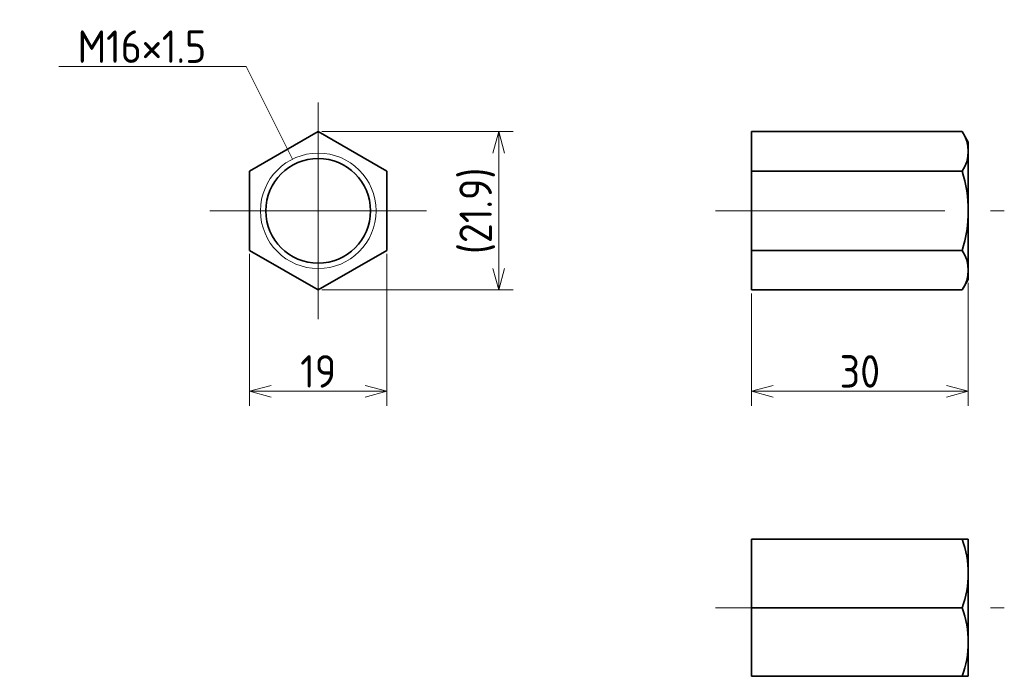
# Model space of a CAD drawing. Header units: millimetres. Extents: x 114 to 250, y 120 to 211.
import ezdxf

# ---------------------------------------------------------------- set-up
doc = ezdxf.new("R2010")
doc.units = ezdxf.units.MM
doc.linetypes.add('CENTER', pattern=[50.8, 31.75, -6.35, 6.35, -6.35])
doc.layers.get('0').update_dxf_attribs({"plot": 0})
doc.layers.add('図形', color=7, linetype='Continuous', lineweight=35)
doc.layers.add('寸法・文字', color=3, linetype='Continuous', lineweight=18)
doc.layers.get('0').off()
doc.styles.add('Dimension', font='isocp.shx', dxfattribs={"bigfont": 'bigfont.shx'})
doc.dimstyles.new('DXF用', dxfattribs={"dimtxt": 4.5, "dimasz": 3, "dimexe": 2, "dimexo": 0.5, "dimgap": 0.5, "dimtad": 1, "dimdec": 3, "dimdsep": 46, "dimtxsty": 'Dimension', "dimblk": 'OPEN30', "dimcen": 2.5, "dimclrd": 3, "dimclre": 3, "dimclrt": 3, "dimazin": 2, "dimtfac": 1, "dimtdec": 3, "dimtmove": 0, "dimatfit": 3, "dimldrblk": 'OPEN30', "dimfxl": 1, "dimlwd": 18, "dimlwe": 18, "dimarcsym": 0})

# ---------------------------------------------------------------- blocks, each defined once
blk = doc.blocks.new('_Open30')
at = {"color": 0, "linetype": 'ByBlock', "lineweight": -2}
for p, q in [((-1, 0.268), (0, 0)), ((0, 0), (-1, -0.268)), ((0, 0), (-1, 0))]:
    blk.add_line(p, q, dxfattribs=at)
blk = doc.blocks.new('*D1')
at = {"layer": 'Defpoints', "color": 0}
for p in [(145.5, 179.52), (164.5, 179.52), (164.5, 160)]:
    blk.add_point(p, dxfattribs=at)
at = {"layer": '寸法・文字', "color": 3, "lineweight": 18}
for p, q in [((145.5, 179.02), (145.5, 158)), ((164.5, 179.02), (164.5, 158)), ((148.5, 160), (161.5, 160))]:
    blk.add_line(p, q, dxfattribs=at)
at = {"layer": '寸法・文字', "color": 3, "lineweight": 18, "xscale": 3, "yscale": 3, "zscale": 3, "rotation": 180}
blk.add_blockref('_Open30', (145.5, 160), dxfattribs=at)
at = {"layer": '寸法・文字', "color": 3, "lineweight": 18, "xscale": 3, "yscale": 3, "zscale": 3}
blk.add_blockref('_Open30', (164.5, 160), dxfattribs=at)
at = {"layer": '寸法・文字', "color": 3, "insert": (155, 162.75), "char_height": 4.5, "attachment_point": 5, "style": 'Dimension'}
blk.add_mtext('19', dxfattribs=at)
blk = doc.blocks.new('*D2')
at = {"layer": 'Defpoints', "color": 0}
for p in [(155, 195.97), (155, 174.03), (180, 174.03)]:
    blk.add_point(p, dxfattribs=at)
at = {"layer": '寸法・文字', "color": 3, "lineweight": 18}
for p, q in [((155.5, 195.97), (182, 195.97)), ((180, 192.97), (180, 177.03)), ((155.5, 174.03), (182, 174.03))]:
    blk.add_line(p, q, dxfattribs=at)
at = {"layer": '寸法・文字', "color": 3, "lineweight": 18, "xscale": 3, "yscale": 3, "zscale": 3}
for p, rotation in [((180, 195.97), 90), ((180, 174.03), 270)]:
    blk.add_blockref('_Open30', p, dxfattribs=dict(at, rotation=rotation))
at = {"layer": '寸法・文字', "color": 3, "insert": (177.02, 185), "char_height": 4.5, "attachment_point": 5, "rotation": 90, "style": 'Dimension'}
blk.add_mtext('(21.9)', dxfattribs=at)
blk = doc.blocks.new('*D3')
at = {"layer": 'Defpoints', "color": 0}
for p in [(245, 175.5), (215, 174.03), (245, 160)]:
    blk.add_point(p, dxfattribs=at)
at = {"layer": '寸法・文字', "color": 3, "lineweight": 18}
for p, q in [((245, 175), (245, 158)), ((215, 173.53), (215, 158)), ((218, 160), (242, 160))]:
    blk.add_line(p, q, dxfattribs=at)
at = {"layer": '寸法・文字', "color": 3, "lineweight": 18, "xscale": 3, "yscale": 3, "zscale": 3, "rotation": 180}
blk.add_blockref('_Open30', (215, 160), dxfattribs=at)
at = {"layer": '寸法・文字', "color": 3, "lineweight": 18, "xscale": 3, "yscale": 3, "zscale": 3}
blk.add_blockref('_Open30', (245, 160), dxfattribs=at)
at = {"layer": '寸法・文字', "color": 3, "insert": (230, 162.75), "char_height": 4.5, "attachment_point": 5, "style": 'Dimension'}
blk.add_mtext('30', dxfattribs=at)

msp = doc.modelspace()

# ---------------------------------------------------------------- linework, layer by layer
at = {"layer": '図形', "color": 3, "linetype": 'CENTER', "lineweight": 18}
for p, q in [((155, 200), (155, 170)), ((140, 185), (170, 185)), ((210, 185), (250, 185)), ((210, 130), (250, 130))]:
    msp.add_line(p, q, dxfattribs=at)
at = {"layer": '図形'}
for p, q in [((215, 174.0303), (215, 195.9697)), ((244.1515, 195.9697), (215, 195.9697)), ((245, 194.5), (244.1515, 195.9697)), ((245, 175.5), (245, 194.5)), ((215, 190.4848), (244.1515, 190.4848)), ((215, 179.5152), (244.1515, 179.5152)), ((244.1515, 174.0303), (245, 175.5)), ((244.1515, 174.0303), (215, 174.0303)), ((215, 120.5), (215, 139.5)), ((215, 139.5), (245, 139.5)), ((245, 120.5), (245, 139.5)), ((215, 130), (244.1515, 130)), ((215, 120.5), (245, 120.5))]:
    msp.add_line(p, q, dxfattribs=at)
msp.add_lwpolyline([(145.5, 179.5152), (155, 174.0303), (164.5, 179.5152), (164.5, 190.4848), (155, 195.9697), (145.5, 190.4848)], close=True, dxfattribs=at)
at = {"layer": '図形', "color": 3, "lineweight": 18}
msp.add_circle((155, 185), 8, dxfattribs=at)
at = {"layer": '図形'}
msp.add_circle((155, 185), 7.25, dxfattribs=at)
for centre, radius, start, end in [((240.1439, 193.2272), 4.8561, 325.615753, 34.384247), ((226.8485, 185), 18.1515, 342.412046, 17.587954), ((240.1439, 176.7728), 4.8561, 325.615758, 34.384239), ((231.2803, 134.75), 13.7197, 339.743842, 20.256158), ((231.2803, 125.25), 13.7197, 339.743842, 20.256158)]:
    msp.add_arc(centre, radius, start, end, dxfattribs=at)

# ---------------------------------------------------------------- texts
at = {"layer": '寸法・文字', "insert": (139.5, 205.5), "char_height": 4.5, "attachment_point": 9, "style": 'Dimension'}
msp.add_mtext('M16×1.5', dxfattribs=at)

# ---------------------------------------------------------------- dimensions: what is measured, and where the dimension line sits
at = {"layer": '寸法・文字'}
dim = msp.add_linear_dim(base=(180, 174.0303), p1=(155, 195.9697), p2=(155, 174.0303), angle=90, text='(<>)', dimstyle='DXF用', override={"dimdec": 1}, dxfattribs=at)
dim.commit()
dim.dimension.update_dxf_attribs({"geometry": '*D2', "text_midpoint": (180, 185), "dimtype": 160})
for base, p1, p2, picture, middle in [((164.5, 160), (145.5, 179.5152), (164.5, 179.5152), '*D1', (155, 160)), ((245, 160), (215, 174.0303), (245, 175.5), '*D3', (230, 160))]:
    dim = msp.add_linear_dim(base=base, p1=p1, p2=p2, dimstyle='DXF用', dxfattribs=at)
    dim.commit()
    dim.dimension.update_dxf_attribs({"geometry": picture, "text_midpoint": middle, "dimtype": 160})

# ---------------------------------------------------------------- leaders
at = {"layer": '寸法・文字', "annotation_type": 0, "has_hookline": 1, "hookline_direction": 1, "text_width": 20.4364}
msp.add_leader([(151.4223, 192.1554), (145, 205), (140, 205)], dimstyle='DXF用', override={"dimgap": 0.5, "dimtad": 1}, dxfattribs=at)

doc.saveas('drawing.dxf')
